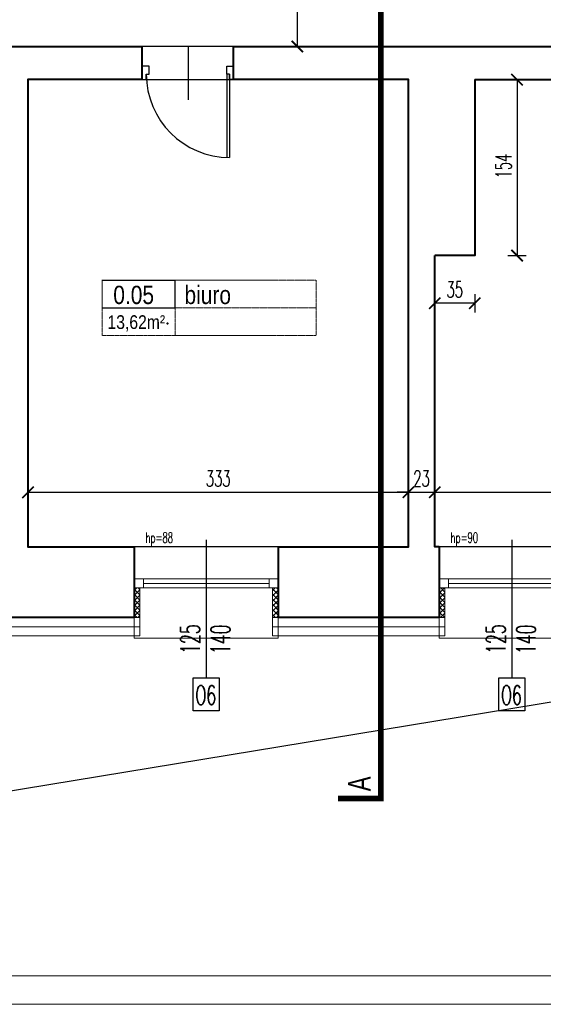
# Model space of a CAD drawing. Header units: millimetres. Extents: x 8949 to 18258, y -1077 to 30686.
# Tile 18 of 89: x 13038 to 13497, y 10243 to 11105. Entities that reach past the tile are written whole.
import ezdxf

# ---------------------------------------------------------------- set-up
doc = ezdxf.new("R2010")
doc.units = ezdxf.units.MM
doc.linetypes.add('ACAD_ISO03W100', pattern=[30, 12, -18])
for name, color, linetype, lineweight in [('0A_KONSTR', 1, 'Continuous', 40), ('0A_OCIEPLENIE', 30, 'Continuous', 9), ('0A_OPISY POM', 7, 'Continuous', 9), ('0A_POMOCNICZE', 30, 'Continuous', 9), ('0A_STOLARKA', 140, 'Continuous', 9), ('0A_WYMIARY', 7, 'Continuous', 9), ('0Z_OPISY', 7, 'Continuous', 9)]:
    doc.layers.add(name, color=color, linetype=linetype, lineweight=lineweight)
for name, color, linetype in [('0A_OPISY OKIEN', 3, 'Continuous'), ('_a_drzwi', 2, 'Continuous'), ('Opisy', 4, 'Continuous')]:
    doc.layers.add(name, color=color, linetype=linetype)
doc.styles.add('1', font='simplex.shx', dxfattribs={"width": 0.6})
doc.styles.add('1_50', font='simplex.shx', dxfattribs={"width": 0.6})
doc.styles.add('m1_romans', font='romans.shx', dxfattribs={"width": 0.8})
doc.linetypes.add('BATTING', pattern='A,0.00254,-2.54,[134,ltypeshp.shx,S=2.54,R=0,X=-2.54,Y=0],-5.08,[134,ltypeshp.shx,S=2.54,R=180,X=2.54,Y=0],-2.54', length=10.16254)
doc.dimstyles.new('1_100', dxfattribs={"dimtxt": 14, "dimasz": 10, "dimexe": 8, "dimexo": 0, "dimgap": 5, "dimtad": 1, "dimdec": 0, "dimdsep": 46, "dimlunit": 6, "dimtxsty": '1_50', "dimblk": 'ARCHTICK', "dimcen": 5, "dimadec": 0, "dimazin": 0, "dimtfac": 1, "dimtdec": 0, "dimtix": 1, "dimtmove": 1, "dimatfit": 3, "dimldrblk": 'OBLIQUE', "dimfxl": 20, "dimfxlon": 1, "dimtolj": 1, "dimtzin": 0, "dimarcsym": 0})
pattern_1 = [(45, (-100, -60), (-2.24506403, 2.24506403), []), (135, (-100, -60), (-2.24506403, -2.24506403), [])]

# ---------------------------------------------------------------- blocks, each defined once
blk = doc.blocks.new('_ARCHTICK')
at = {"color": 0, "linetype": 'ByBlock', "const_width": 0.15}
blk.add_lwpolyline([(-0.5, -0.5), (0.5, 0.5)], dxfattribs=at)
blk = doc.blocks.new('*D30')
at = {"layer": '0A_WYMIARY', "color": 0, "lineweight": -2, "transparency": 16777216}
for p, q in [((13045.56, 10683.74), (13045.56, 10699.74)), ((13378.56, 10683.74), (13378.56, 10699.74)), ((13045.56, 10691.74), (13378.56, 10691.74))]:
    blk.add_line(p, q, dxfattribs=at)
at = {"layer": 'Defpoints', "color": 0, "transparency": 16777216}
for p in [(13378.56, 10691.74), (13045.56, 10643.95), (13378.56, 10643.95)]:
    blk.add_point(p, dxfattribs=at)
at = {"layer": '0A_WYMIARY', "color": 0, "lineweight": -2, "transparency": 16777216, "xscale": 10, "yscale": 10, "zscale": 10, "rotation": 180}
blk.add_blockref('_ARCHTICK', (13045.56, 10691.74), dxfattribs=at)
at = {"layer": '0A_WYMIARY', "color": 0, "lineweight": -2, "transparency": 16777216, "xscale": 10, "yscale": 10, "zscale": 10}
blk.add_blockref('_ARCHTICK', (13378.56, 10691.74), dxfattribs=at)
at = {"layer": '0A_WYMIARY', "color": 0, "transparency": 16777216, "insert": (13212.06, 10703.74), "char_height": 14, "attachment_point": 5, "style": '1_50'}
blk.add_mtext('\\A1;333', dxfattribs=at)
blk = doc.blocks.new('_Oblique')
at = {"color": 0, "linetype": 'ByBlock', "lineweight": -2}
blk.add_line((-0.5, -0.5), (0.5, 0.5), dxfattribs=at)
blk = doc.blocks.new('*D41')
at = {"layer": '0A_WYMIARY', "color": 0, "lineweight": -2, "transparency": 16777216}
for p, q in [((13273.3, 11261.95), (13289.3, 11261.95)), ((13281.3, 11261.95), (13281.3, 11081.95)), ((13273.3, 11081.95), (13289.3, 11081.95))]:
    blk.add_line(p, q, dxfattribs=at)
at = {"layer": 'Defpoints', "color": 0, "transparency": 16777216}
for p in [(13233.56, 11261.95), (13233.56, 11081.95), (13281.3, 11081.95)]:
    blk.add_point(p, dxfattribs=at)
at = {"layer": '0A_WYMIARY', "color": 0, "lineweight": -2, "transparency": 16777216, "xscale": 10, "yscale": 10, "zscale": 10}
for p, rotation in [((13281.3, 11261.95), 90), ((13281.3, 11081.95), 270)]:
    blk.add_blockref('_ARCHTICK', p, dxfattribs=dict(at, rotation=rotation))
at = {"layer": '0A_WYMIARY', "color": 0, "transparency": 16777216, "insert": (13269.3, 11171.95), "char_height": 14, "attachment_point": 5, "rotation": 90, "style": '1_50'}
blk.add_mtext('\\A1;180', dxfattribs=at)
blk = doc.blocks.new('A$C372b6b25')
at = {"layer": '_a_drzwi'}
for p, q in [((3.33, -4.44), (3.33, 63.89)), ((5.56, -4.44), (5.56, 63.85)), ((37.04, 16.67), (37.04, -27.78)), ((0, 0), (3.33, 0)), ((3.33, 0), (3.33, -4.44)), ((3.33, -4.44), (5.56, -4.44)), ((5.56, -4.44), (5.56, -11.11)), ((69.44, -4.44), (69.44, -11.11)), ((71.67, -4.44), (69.44, -4.44)), ((71.67, 0), (71.67, -4.44)), ((75, 0), (71.67, 0)), ((5.56, -11.11), (0, -11.11)), ((69.44, -11.11), (75, -11.11))]:
    blk.add_line(p, q, dxfattribs=at)
for points in [[(0, 0), (0, -11.11)], [(75, 0), (75, -11.11)]]:
    blk.add_lwpolyline(points, dxfattribs=at)
blk.add_arc((3.33, -4.44), 68.33, 0, 90, dxfattribs=at)
blk = doc.blocks.new('*D55')
at = {"layer": '0A_WYMIARY', "color": 0, "lineweight": -2, "transparency": 16777216}
for p, q in [((13378.56, 10683.74), (13378.56, 10699.74)), ((13401.56, 10699.74), (13401.56, 10683.74)), ((13378.56, 10691.74), (13368.56, 10691.74)), ((13378.56, 10691.74), (13401.56, 10691.74)), ((13401.56, 10691.74), (13411.56, 10691.74))]:
    blk.add_line(p, q, dxfattribs=at)
at = {"layer": 'Defpoints', "color": 0, "transparency": 16777216}
for p in [(13401.56, 10898.95), (13401.56, 10691.74), (13378.56, 10643.95)]:
    blk.add_point(p, dxfattribs=at)
at = {"layer": '0A_WYMIARY', "color": 0, "lineweight": -2, "transparency": 16777216, "xscale": 10, "yscale": 10, "zscale": 10}
blk.add_blockref('_ARCHTICK', (13378.56, 10691.74), dxfattribs=at)
at = {"layer": '0A_WYMIARY', "color": 0, "lineweight": -2, "transparency": 16777216, "xscale": 10, "yscale": 10, "zscale": 10, "rotation": 180}
blk.add_blockref('_ARCHTICK', (13401.56, 10691.74), dxfattribs=at)
at = {"layer": '0A_WYMIARY', "color": 0, "transparency": 16777216, "insert": (13390.06, 10703.74), "char_height": 14, "attachment_point": 5, "style": '1_50'}
blk.add_mtext('\\A1;23', dxfattribs=at)
blk = doc.blocks.new('*D56')
at = {"layer": '0A_WYMIARY', "color": 0, "lineweight": -2, "transparency": 16777216}
for p, q in [((13401.56, 10699.74), (13401.56, 10683.74)), ((13807.56, 10683.74), (13807.56, 10699.74)), ((13401.56, 10691.74), (13807.56, 10691.74))]:
    blk.add_line(p, q, dxfattribs=at)
at = {"layer": 'Defpoints', "color": 0, "transparency": 16777216}
for p in [(13401.56, 10898.95), (13807.56, 10691.74), (13807.56, 10643.95)]:
    blk.add_point(p, dxfattribs=at)
at = {"layer": '0A_WYMIARY', "color": 0, "lineweight": -2, "transparency": 16777216, "xscale": 10, "yscale": 10, "zscale": 10, "rotation": 180}
blk.add_blockref('_ARCHTICK', (13401.56, 10691.74), dxfattribs=at)
at = {"layer": '0A_WYMIARY', "color": 0, "lineweight": -2, "transparency": 16777216, "xscale": 10, "yscale": 10, "zscale": 10}
blk.add_blockref('_ARCHTICK', (13807.56, 10691.74), dxfattribs=at)
at = {"layer": '0A_WYMIARY', "color": 0, "transparency": 16777216, "insert": (13604.56, 10703.74), "char_height": 14, "attachment_point": 5, "style": '1_50'}
blk.add_mtext('\\A1;406', dxfattribs=at)
blk = doc.blocks.new('*D60')
at = {"layer": '0A_WYMIARY', "color": 0, "lineweight": -2, "transparency": 16777216}
for p, q in [((13401.56, 10865.17), (13401.56, 10849.17)), ((13436.56, 10865.17), (13436.56, 10849.17)), ((13436.56, 10857.17), (13401.56, 10857.17))]:
    blk.add_line(p, q, dxfattribs=at)
at = {"layer": 'Defpoints', "color": 0, "transparency": 16777216}
for p in [(13436.56, 11052.95), (13401.56, 10898.95), (13401.56, 10857.17)]:
    blk.add_point(p, dxfattribs=at)
at = {"layer": '0A_WYMIARY', "color": 0, "lineweight": -2, "transparency": 16777216, "xscale": 10, "yscale": 10, "zscale": 10, "rotation": 180}
blk.add_blockref('_ARCHTICK', (13401.56, 10857.17), dxfattribs=at)
at = {"layer": '0A_WYMIARY', "color": 0, "lineweight": -2, "transparency": 16777216, "xscale": 10, "yscale": 10, "zscale": 10}
blk.add_blockref('_ARCHTICK', (13436.56, 10857.17), dxfattribs=at)
at = {"layer": '0A_WYMIARY', "color": 0, "transparency": 16777216, "insert": (13419.06, 10869.17), "char_height": 14, "attachment_point": 5, "style": '1_50'}
blk.add_mtext('\\A1;35', dxfattribs=at)
blk = doc.blocks.new('*D63')
at = {"layer": '0A_WYMIARY', "color": 0, "lineweight": -2, "transparency": 16777216}
for p, q in [((13465.64, 11052.95), (13481.64, 11052.95)), ((13473.64, 11052.95), (13473.64, 10898.95)), ((13465.64, 10898.95), (13481.64, 10898.95))]:
    blk.add_line(p, q, dxfattribs=at)
at = {"layer": 'Defpoints', "color": 0, "transparency": 16777216}
for p in [(13436.56, 11052.95), (13436.56, 10898.95), (13473.64, 10898.95)]:
    blk.add_point(p, dxfattribs=at)
at = {"layer": '0A_WYMIARY', "color": 0, "lineweight": -2, "transparency": 16777216, "xscale": 10, "yscale": 10, "zscale": 10}
for p, rotation in [((13473.64, 11052.95), 90), ((13473.64, 10898.95), 270)]:
    blk.add_blockref('_ARCHTICK', p, dxfattribs=dict(at, rotation=rotation))
at = {"layer": '0A_WYMIARY', "color": 0, "transparency": 16777216, "insert": (13461.64, 10977.25), "char_height": 14, "attachment_point": 5, "rotation": 90, "style": '1_50'}
blk.add_mtext('\\A1;154', dxfattribs=at)

msp = doc.modelspace()

# ---------------------------------------------------------------- hatches: boundary and pattern name
at = {"layer": '0A_OCIEPLENIE', "transparency": 33554687}
h = msp.add_hatch(dxfattribs=at)
h.set_pattern_fill('ANSI37', color=30)
h.set_pattern_definition(pattern_1)
h.paths.add_polyline_path([(13138.56, 10581.95), (13143.56, 10581.95), (13143.56, 10607.95), (13138.56, 10607.95)])
h.paths.add_polyline_path([(13264.56, 10607.95), (13259.56, 10607.95), (13259.56, 10581.95), (13264.56, 10581.95)])
h = msp.add_hatch(dxfattribs=at)
h.set_pattern_fill('ANSI37', color=30)
h.set_pattern_definition(pattern_1)
h.paths.add_polyline_path([(13405.56, 10581.95), (13410.56, 10581.95), (13410.56, 10607.95), (13405.56, 10607.95)])
h.paths.add_polyline_path([(13527.56, 10581.95), (13532.56, 10581.95), (13532.56, 10607.95), (13527.56, 10607.95)])

# ---------------------------------------------------------------- linework, layer by layer
at = {"layer": '0A_KONSTR'}
for points in [[(12993.56, 11081.95), (13145.56, 11081.95)], [(13145.56, 11052.95), (13145.56, 11081.95)], [(13225.56, 11052.95), (13225.56, 11081.95)], [(13225.56, 11081.95), (13586.56, 11081.95)], [(13145.56, 11052.95), (13045.56, 11052.95), (13045.56, 10643.95), (13138.56, 10643.95)], [(13264.56, 10643.95), (13378.56, 10643.95), (13378.56, 11052.95), (13225.56, 11052.95)], [(13436.56, 11052.95), (13436.56, 10898.95), (13401.56, 10898.95)], [(13436.56, 11052.95), (13586.56, 11052.95)], [(13405.56, 10643.95), (13401.56, 10643.95), (13401.56, 10898.95)], [(13138.56, 10643.95), (13138.56, 10581.95)], [(13264.56, 10643.95), (13264.56, 10581.95)], [(13405.56, 10643.95), (13405.56, 10581.95)], [(13138.56, 10581.95), (13026.56, 10581.95)], [(13405.56, 10581.95), (13264.56, 10581.95)]]:
    msp.add_lwpolyline(points, dxfattribs=at)
msp.add_point((13167.58, 10839.55), dxfattribs=at)
at = {"layer": '0A_OCIEPLENIE'}
for points in [[(13143.56, 10581.95), (13143.56, 10607.95)], [(13259.56, 10581.95), (13259.56, 10607.95)], [(13410.56, 10581.95), (13410.56, 10607.95)], [(13138.56, 10581.95), (13143.56, 10581.95), (13143.56, 10565.95), (13021.56, 10565.95), (13021.56, 10581.95), (13026.56, 10581.95)], [(13405.56, 10581.95), (13410.56, 10581.95), (13410.56, 10565.95), (13259.56, 10565.95), (13259.56, 10581.95), (13264.56, 10581.95)]]:
    msp.add_lwpolyline(points, dxfattribs=at)
at = {"layer": '0A_OCIEPLENIE', "linetype": 'BATTING', "lineweight": 18, "ltscale": 0.75}
for points in [[(13021.56, 10573.95), (13143.56, 10573.95)], [(13259.56, 10573.95), (13410.56, 10573.95)]]:
    msp.add_lwpolyline(points, dxfattribs=at)
at = {"layer": '0A_OPISY OKIEN'}
msp.add_lwpolyline([(12882.66, 10406.05), (13920.52, 10576.95)], dxfattribs=at)
at = {"layer": '0A_OPISY POM', "const_width": 1}
msp.add_lwpolyline([(13110.49, 10877.29), (13174.24, 10877.29), (13174.24, 10853.05), (13110.49, 10853.05)], close=True, dxfattribs=at)
at = {"layer": '0A_POMOCNICZE', "linetype": 'ACAD_ISO03W100', "const_width": 5}
msp.add_lwpolyline([(13354.45, 11865.49), (13354.45, 10461.22)], dxfattribs=at)
at = {"layer": '0A_POMOCNICZE', "ltscale": 0.01, "const_width": 5}
msp.add_lwpolyline([(13354.45, 10461.22), (13354.45, 10423.72), (13316.95, 10423.72)], dxfattribs=at)
at = {"layer": '0A_STOLARKA'}
for p, q in [((13138.56, 10615.95), (13264.56, 10615.95)), ((13146.56, 10611.95), (13256.56, 10611.95)), ((13405.56, 10615.95), (13532.56, 10615.95)), ((13413.56, 10611.95), (13524.56, 10611.95)), ((13138.56, 10607.95), (13264.56, 10607.95)), ((13405.56, 10607.95), (13532.56, 10607.95))]:
    msp.add_line(p, q, dxfattribs=at)
for points in [[(13264.56, 10643.95), (13138.56, 10643.95), (13138.56, 10563.95), (13264.56, 10563.95)], [(13532.56, 10643.95), (13405.56, 10643.95), (13405.56, 10563.95), (13532.56, 10563.95)], [(13146.56, 10607.95), (13146.56, 10615.95), (13138.56, 10615.95), (13138.56, 10607.95)], [(13264.56, 10607.95), (13264.56, 10615.95), (13256.56, 10615.95), (13256.56, 10607.95)], [(13413.56, 10607.95), (13413.56, 10615.95), (13405.56, 10615.95), (13405.56, 10607.95)]]:
    msp.add_lwpolyline(points, close=True, dxfattribs=at)
at = {"layer": '0A_WYMIARY', "linetype": 'ACAD_ISO03W100', "ltscale": 0.005}
msp.add_lwpolyline([(13110.49, 10877.29), (13297.82, 10877.29), (13297.82, 10828.82), (13110.49, 10828.82)], close=True, dxfattribs=at)
for points in [[(13173.99, 10877.29), (13257.8, 10877.29)], [(13174.24, 10877.29), (13174.24, 10828.82)], [(13174.24, 10853.05), (13297.82, 10853.05)], [(13174.24, 10828.82), (13257.8, 10828.82)]]:
    msp.add_lwpolyline(points, dxfattribs=at)
at = {"layer": '0Z_OPISY'}
for points in [[(12242.45, 10243.48), (15442.45, 10243.48), (15442.45, 12343.48), (12242.45, 12343.48)], [(12267.45, 10268.48), (15417.45, 10268.48), (15417.45, 12318.48), (12267.45, 12318.48)]]:
    msp.add_lwpolyline(points, close=True, dxfattribs=at)
at = {"layer": 'Defpoints'}
for points in [[(12457.56, 11236.95), (14314.56, 11236.95), (14314.56, 11081.95), (12457.56, 11081.95)], [(13045.56, 11052.95), (13378.56, 11052.95), (13378.56, 10643.95), (13045.56, 10643.95)], [(13436.56, 11052.95), (13807.56, 11052.95), (13807.56, 10643.95), (13401.56, 10643.95), (13401.56, 10898.95), (13436.56, 10898.95)]]:
    msp.add_lwpolyline(points, close=True, dxfattribs=at)
at = {"layer": 'Opisy'}
for p, q in [((13201.56, 10650.08), (13201.56, 10529.34)), ((13469.06, 10650.08), (13469.06, 10529.34))]:
    msp.add_line(p, q, dxfattribs=at)
for points in [[(13190.27, 10500.43), (13190.27, 10529.34), (13212.85, 10529.34), (13212.85, 10500.43)], [(13457.77, 10500.43), (13457.77, 10529.34), (13480.35, 10529.34), (13480.35, 10500.43)]]:
    msp.add_lwpolyline(points, close=True, dxfattribs=at)

# ---------------------------------------------------------------- block references
at = {"layer": '_a_drzwi', "xscale": 1.066666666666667, "yscale": 1.066666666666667, "zscale": 1.066666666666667, "rotation": 180.0000003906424}
msp.add_blockref('A$C372b6b25', (13225.56, 11052.95), dxfattribs=at)

# ---------------------------------------------------------------- texts
at = {"layer": '0A_OPISY POM', "attachment_point": 9, "line_spacing_factor": 0.8, "style": 'm1_romans'}
for s, insert, char_height, width in [('{\\fArial Narrow|b0|i0|c238|p34;\\W1;0.05}', (13155.89, 10856.26), 16, 375.2999), ('\\pxql;{\\fArial Narrow|b0|i0|c238|p34;\\W1;biuro}', (13557.82, 10856.26), 16, 375.2999), ('\\pxql;{\\fArial Narrow|b0|i0|c238|p34;\\W1;13,62m²}', (13212.01, 10832.44), 12, 96.8644)]:
    msp.add_mtext(s, dxfattribs=dict(at, insert=insert, char_height=char_height, width=width))
at = {"layer": '0A_POMOCNICZE', "ltscale": 0.01, "insert": (13325.56, 10442.99), "char_height": 20, "width": 48, "attachment_point": 3, "rotation": 90, "line_spacing_factor": 0.8, "style": 'm1_romans'}
msp.add_mtext('{\\W0.7;\\fArial|b0|i0|c238|p34;A}', dxfattribs=at)
at = {"layer": 'Opisy', "char_height": 9, "width": 158.6274, "attachment_point": 5, "line_spacing_factor": 0.7, "style": '1'}
for s, insert in [('\\pxqr;hp=88', (13093.19, 10650.5)), ('\\pxqr;hp=90', (13360.19, 10650.5))]:
    msp.add_mtext(s, dxfattribs=dict(at, insert=insert))
at = {"layer": 'Opisy', "char_height": 16.8, "width": 158.6274, "attachment_point": 5, "rotation": 90, "style": '1'}
for s, insert in [('125', (13187.58, 10563.2)), ('140', (13214, 10562.91)), ('125', (13455.08, 10563.2)), ('140', (13481.5, 10562.91))]:
    msp.add_mtext(s, dxfattribs=dict(at, insert=insert))
at = {"layer": 'Opisy', "char_height": 16.8, "width": 158.6274, "attachment_point": 5, "style": '1'}
for insert in [(13201.21, 10514.17), (13468.71, 10514.17)]:
    msp.add_mtext('O6', dxfattribs=dict(at, insert=insert))

# ---------------------------------------------------------------- dimensions: what is measured, and where the dimension line sits
at = {"layer": '0A_WYMIARY'}
for base, p1, p2, picture, middle in [((13281.3, 11081.95), (13233.56, 11261.95), (13233.56, 11081.95), '*D41', (13281.3, 11171.95)), ((13473.64, 10898.95), (13436.56, 11052.95), (13436.56, 10898.95), '*D63', (13473.64, 10977.25))]:
    dim = msp.add_linear_dim(base=base, p1=p1, p2=p2, angle=90, dimstyle='1_100', override={"dimfxl": 8}, dxfattribs=at)
    dim.commit()
    dim.dimension.update_dxf_attribs({"geometry": picture, "text_midpoint": middle, "dimtype": 160})
for base, p1, p2, picture, middle in [((13401.56, 10857.17), (13436.56, 11052.95), (13401.56, 10898.95), '*D60', (13419.06, 10869.17)), ((13401.56, 10691.74), (13378.56, 10643.95), (13401.56, 10898.95), '*D55', (13390.06, 10703.74)), ((13807.56, 10691.74), (13401.56, 10898.95), (13807.56, 10643.95), '*D56', (13604.56, 10703.74)), ((13378.56, 10691.74), (13045.56, 10643.95), (13378.56, 10643.95), '*D30', (13212.06, 10703.74))]:
    dim = msp.add_linear_dim(base=base, p1=p1, p2=p2, dimstyle='1_100', override={"dimfxl": 8}, dxfattribs=at)
    dim.commit()
    dim.dimension.update_dxf_attribs({"geometry": picture, "text_midpoint": middle})

doc.saveas('drawing.dxf')
